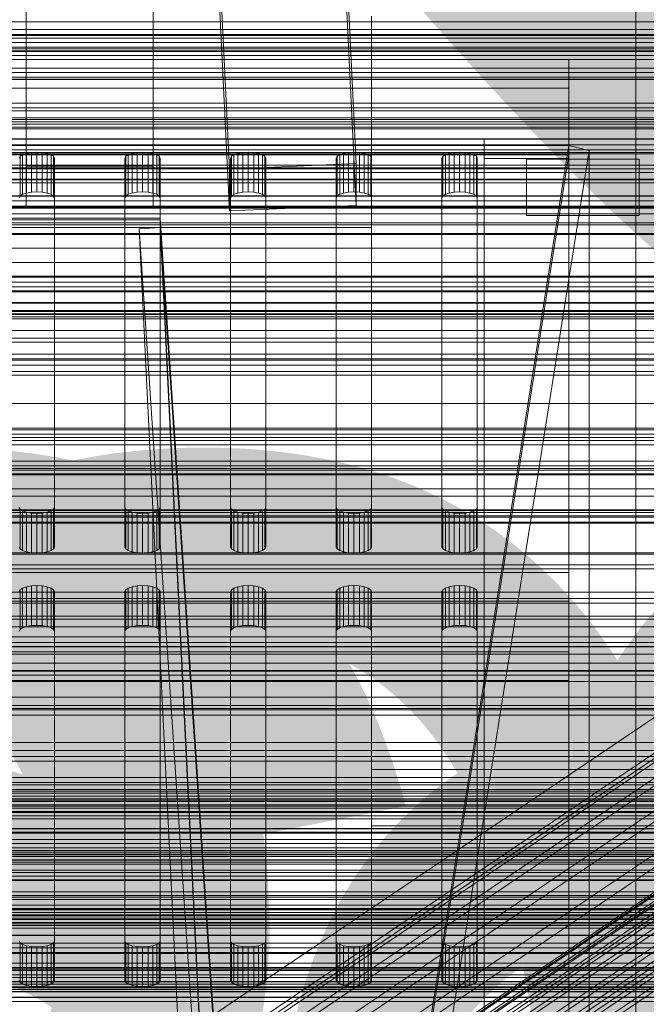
# Model space of a CAD drawing. Header units: millimetres. Extents: x -3490 to 61924, y -72580 to 6847.
# Tile 120 of 256: x 130 to 219, y -35025 to -34886. Entities that reach past the tile are written whole.
import ezdxf

# ---------------------------------------------------------------- set-up
doc = ezdxf.new("R2010")
doc.units = ezdxf.units.MM
for name, color, linetype, lineweight in [('COTAS_O', 1, 'Continuous', 0), ('COTAS_P', 1, 'Continuous', 0), ('frontal_bajante_movil', 7, 'Continuous', 0), ('frontal_briquetadora', 7, 'Continuous', 0), ('frontal_C01', 7, 'Continuous', 0), ('frontal_C02', 7, 'Continuous', 0), ('frontal_C03', 7, 'Continuous', 0), ('frontal_C05', 7, 'Continuous', 0), ('frontal_mezcladora', 7, 'Continuous', 0), ('frontal_mix-C02', 7, 'Continuous', 0), ('frontal_secador', 7, 'Continuous', 0)]:
    doc.layers.add(name, color=color, linetype=linetype, lineweight=lineweight)
doc.dimstyles.new('R19_100', dxfattribs={"dimtxt": 250, "dimasz": 150, "dimexe": 150, "dimexo": 80, "dimgap": 100, "dimtad": 1, "dimtih": 1, "dimtoh": 1, "dimdsep": 46, "dimcen": 0.09, "dimadec": 0, "dimazin": 0, "dimtfac": 1, "dimtdec": 4, "dimtofl": 0, "dimtmove": 0, "dimatfit": 3, "dimfxl": 1, "dimtolj": 1, "dimtzin": 0, "dimarcsym": 0})

# ---------------------------------------------------------------- blocks, each defined once
blk = doc.blocks.new('DIM_R29_52')
at = {"layer": 'COTAS_P'}
for p, q in [((-1750, -34600), (-1600, -34555)), ((2600, -34600), (2450, -34555)), ((-1750, -35500), (-1750, -34600)), ((-1750, -34600), (2600, -34600)), ((-1750, -34600), (-1600, -34645)), ((2600, -34600), (2450, -34645)), ((2600, -35500), (2600, -34600))]:
    blk.add_line(p, q, dxfattribs=at)
blk.add_text('4350 P', height=250, dxfattribs=at).set_placement((425, -34500))
blk = doc.blocks.new('DIM_R29_58')
at = {"layer": 'COTAS_P'}
for p, q in [((-150, -32300), (550, -32300)), ((550, -32300), (505, -32450)), ((550, -34900), (550, -32300)), ((550, -32300), (595, -32450)), ((550, -34900), (505, -34750)), ((550, -34900), (595, -34750)), ((-150, -34900), (550, -34900))]:
    blk.add_line(p, q, dxfattribs=at)
blk.add_text('2600 P', height=250, rotation=90, dxfattribs=at).set_placement((450, -33600))
blk = doc.blocks.new('DIM_R29_61')
at = {"layer": 'COTAS_O'}
for p, q in [((-650, -34200), (-500, -34155)), ((650, -34200), (500, -34155)), ((-650, -34900), (-650, -34200)), ((-650, -34200), (650, -34200)), ((-650, -34200), (-500, -34245)), ((650, -34200), (500, -34245)), ((650, -34900), (650, -34200))]:
    blk.add_line(p, q, dxfattribs=at)
blk.add_text('1300 O', height=250, dxfattribs=at).set_placement((0, -34100))
blk = doc.blocks.new('DIM_R29_63')
at = {"layer": 'COTAS_O'}
for p, q in [((-1480, -35300), (-1330, -35255)), ((490, -35300), (340, -35255)), ((-1480, -36000), (-1480, -35300)), ((-1480, -35300), (490, -35300)), ((-1480, -35300), (-1330, -35345)), ((490, -35300), (340, -35345)), ((490, -36000), (490, -35300))]:
    blk.add_line(p, q, dxfattribs=at)
blk.add_text('1970 O', height=250, dxfattribs=at).set_placement((-495, -35200))
blk = doc.blocks.new('DIM_R29_65')
at = {"layer": 'COTAS_O'}
for p, q in [((-1400, -35300), (-1250, -35255)), ((1400, -35300), (1250, -35255)), ((-1400, -36000), (-1400, -35300)), ((-1400, -35300), (1400, -35300)), ((-1400, -35300), (-1250, -35345)), ((1400, -35300), (1250, -35345)), ((1400, -36000), (1400, -35300))]:
    blk.add_line(p, q, dxfattribs=at)
blk.add_text('2800 O', height=250, dxfattribs=at).set_placement((0, -35200))
blk = doc.blocks.new('DIM_R29_66')
at = {"layer": 'COTAS_P'}
for p, q in [((-305, -34680), (395, -34680)), ((395, -34680), (350, -34830)), ((395, -36000), (395, -34680)), ((395, -34680), (440, -34830)), ((395, -36000), (350, -35850)), ((395, -36000), (440, -35850)), ((-305, -36000), (395, -36000))]:
    blk.add_line(p, q, dxfattribs=at)
blk.add_text('1320 P', height=250, rotation=90, dxfattribs=at).set_placement((295, -35340))
blk = doc.blocks.new('DIM_R29_67')
at = {"layer": 'COTAS_P'}
for p, q in [((-305, -35300), (-155, -35255)), ((345, -35300), (195, -35255)), ((-305, -36000), (-305, -35300)), ((-305, -35300), (345, -35300)), ((-305, -35300), (-155, -35345)), ((345, -35300), (195, -35345)), ((345, -36000), (345, -35300))]:
    blk.add_line(p, q, dxfattribs=at)
blk.add_text('650 P', height=250, dxfattribs=at).set_placement((20, -35200))

msp = doc.modelspace()

# ---------------------------------------------------------------- linework, layer by layer
at = {"layer": 'frontal_bajante_movil'}
for p, q in [((223, -34891.143), (-183, -34891.143)), ((-180, -34891.143), (220, -34891.143)), ((-168, -34891.143), (208, -34891.143)), ((208, -34891.143), (220, -34891.143)), ((208, -35164.759), (208, -34891.143)), ((208, -34902.42), (208, -34891.143)), ((208, -34891.143), (208, -34895.247)), ((-183, -34893.962), (223, -34893.962)), ((208, -34895.247), (-168, -34895.247)), ((208, -34895.247), (208, -34906.524)), ((208, -34902.42), (-168, -34902.42)), ((-168, -34903.359), (208, -34903.359)), ((120, -35460), (208, -34903.359)), ((196, -34902.42), (208, -34902.42)), ((196, -35176.036), (196, -34902.42)), ((196, -34905.239), (196, -34902.42)), ((208, -34902.42), (208, -35176.036)), ((220, -34902.42), (208, -34902.42)), ((208, -34906.524), (208, -34902.42)), ((208, -34902.42), (208, -34905.239)), ((208, -34903.359), (208, -35176.975)), ((208, -34903.359), (210.897, -34904.091)), ((208, -34904.675), (208, -34903.359)), ((208, -34904.675), (-168, -34904.675)), ((120, -35461.315), (208, -34904.675)), ((210.897, -34904.091), (122.897, -35460.731)), ((130, -34905.171), (130.122, -34904.907)), ((130.122, -34904.907), (130.477, -34904.669)), ((130.122, -34910.545), (130.122, -34904.907)), ((130.477, -34904.669), (131.031, -34904.479)), ((130.477, -34910.307), (130.477, -34904.669)), ((131.031, -34904.479), (131.727, -34904.358)), ((131.031, -34910.118), (131.031, -34904.479)), ((131.727, -34904.358), (132.5, -34904.316)), ((131.727, -34909.996), (131.727, -34904.358)), ((132.5, -34904.316), (133.273, -34904.358)), ((132.5, -34909.954), (132.5, -34904.316)), ((133.273, -34904.358), (133.969, -34904.479)), ((133.273, -34909.996), (133.273, -34904.358)), ((133.969, -34904.479), (134.523, -34904.669)), ((133.969, -34910.118), (133.969, -34904.479)), ((134.523, -34904.669), (134.878, -34904.907)), ((134.523, -34910.307), (134.523, -34904.669)), ((134.878, -34904.907), (135, -34905.171)), ((134.878, -34910.545), (134.878, -34904.907)), ((145, -34905.171), (145.122, -34904.907)), ((145.122, -34904.907), (145.477, -34904.669)), ((145.122, -34910.545), (145.122, -34904.907)), ((145.477, -34904.669), (146.031, -34904.479)), ((145.477, -34910.307), (145.477, -34904.669)), ((146.031, -34904.479), (146.727, -34904.358)), ((146.031, -34910.118), (146.031, -34904.479)), ((146.727, -34904.358), (147.5, -34904.316)), ((146.727, -34909.996), (146.727, -34904.358)), ((147.5, -34904.316), (148.273, -34904.358)), ((147.5, -34909.954), (147.5, -34904.316)), ((148.273, -34904.358), (148.969, -34904.479)), ((148.273, -34909.996), (148.273, -34904.358)), ((148.969, -34904.479), (149.523, -34904.669)), ((148.969, -34910.118), (148.969, -34904.479)), ((149.523, -34904.669), (149.878, -34904.907)), ((149.523, -34910.307), (149.523, -34904.669)), ((149.878, -34904.907), (150, -34905.171)), ((149.878, -34910.545), (149.878, -34904.907)), ((160, -34905.171), (160.122, -34904.907)), ((160.122, -34904.907), (160.477, -34904.669)), ((160.122, -34910.545), (160.122, -34904.907)), ((160.477, -34904.669), (161.031, -34904.479)), ((160.477, -34910.307), (160.477, -34904.669)), ((161.031, -34904.479), (161.727, -34904.358)), ((161.031, -34910.118), (161.031, -34904.479)), ((161.727, -34904.358), (162.5, -34904.316)), ((161.727, -34909.996), (161.727, -34904.358)), ((162.5, -34904.316), (163.273, -34904.358)), ((162.5, -34909.954), (162.5, -34904.316)), ((163.273, -34904.358), (163.969, -34904.479)), ((163.273, -34909.996), (163.273, -34904.358)), ((163.969, -34904.479), (164.523, -34904.669)), ((163.969, -34910.118), (163.969, -34904.479)), ((164.523, -34904.669), (164.878, -34904.907)), ((164.523, -34910.307), (164.523, -34904.669)), ((164.878, -34904.907), (165, -34905.171)), ((164.878, -34910.545), (164.878, -34904.907)), ((175, -34905.171), (175.122, -34904.907)), ((175.122, -34904.907), (175.477, -34904.669)), ((175.122, -34910.545), (175.122, -34904.907)), ((175.477, -34904.669), (176.031, -34904.479)), ((175.477, -34910.307), (175.477, -34904.669)), ((176.031, -34904.479), (176.727, -34904.358)), ((176.031, -34910.118), (176.031, -34904.479)), ((176.727, -34904.358), (177.5, -34904.316)), ((176.727, -34909.996), (176.727, -34904.358)), ((177.5, -34904.316), (178.273, -34904.358)), ((177.5, -34909.954), (177.5, -34904.316)), ((178.273, -34904.358), (178.969, -34904.479)), ((178.273, -34909.996), (178.273, -34904.358)), ((178.969, -34904.479), (179.523, -34904.669)), ((178.969, -34910.118), (178.969, -34904.479)), ((179.523, -34904.669), (179.878, -34904.907)), ((179.523, -34910.307), (179.523, -34904.669)), ((179.878, -34904.907), (180, -34905.171)), ((179.878, -34910.545), (179.878, -34904.907)), ((190, -34905.171), (190.122, -34904.907)), ((190.122, -34904.907), (190.477, -34904.669)), ((190.122, -34910.545), (190.122, -34904.907)), ((190.477, -34904.669), (191.031, -34904.479)), ((190.477, -34910.307), (190.477, -34904.669)), ((191.031, -34904.479), (191.727, -34904.358)), ((191.031, -34910.118), (191.031, -34904.479)), ((191.727, -34904.358), (192.5, -34904.316)), ((191.727, -34909.996), (191.727, -34904.358)), ((192.5, -34904.316), (193.273, -34904.358)), ((192.5, -34909.954), (192.5, -34904.316)), ((193.273, -34904.358), (193.969, -34904.479)), ((193.273, -34909.996), (193.273, -34904.358)), ((193.969, -34904.479), (194.523, -34904.669)), ((193.969, -34910.118), (193.969, -34904.479)), ((194.523, -34904.669), (194.878, -34904.907)), ((194.523, -34910.307), (194.523, -34904.669)), ((194.878, -34904.907), (195, -34905.171)), ((194.878, -34910.545), (194.878, -34904.907)), ((210.897, -35177.707), (210.897, -34904.091)), ((135, -34905.171), (135, -34954.764)), ((135, -34910.809), (135, -34905.171)), ((145, -34954.764), (145, -34905.171)), ((145, -34905.171), (145, -34910.809)), ((150, -34905.171), (150, -34954.764)), ((150, -34910.809), (150, -34905.171)), ((160, -34954.764), (160, -34905.171)), ((160, -34905.171), (160, -34910.809)), ((165, -34905.171), (165, -34954.764)), ((165, -34910.809), (165, -34905.171)), ((175, -34954.764), (175, -34905.171)), ((175, -34905.171), (175, -34910.809)), ((180, -34905.171), (180, -34954.764)), ((180, -34910.809), (180, -34905.171)), ((190, -34954.764), (190, -34905.171)), ((190, -34905.171), (190, -34910.809)), ((195, -34905.171), (195, -34954.764)), ((195, -34910.809), (195, -34905.171)), ((196, -34905.239), (196, -35178.855)), ((208, -34905.239), (196, -34905.239)), ((202, -34905.332), (218, -34905.332)), ((202, -34905.332), (202, -34913.332)), ((208, -35178.855), (208, -34905.239)), ((218, -34905.332), (218, -34913.332)), ((-168, -34906.524), (208, -34906.524)), ((130.122, -34910.545), (130, -34910.809)), ((130.477, -34910.307), (130.122, -34910.545)), ((131.031, -34910.118), (130.477, -34910.307)), ((131.727, -34909.996), (131.031, -34910.118)), ((132.5, -34909.954), (131.727, -34909.996)), ((133.273, -34909.996), (132.5, -34909.954)), ((133.969, -34910.118), (133.273, -34909.996)), ((134.523, -34910.307), (133.969, -34910.118)), ((134.878, -34910.545), (134.523, -34910.307)), ((135, -34910.809), (134.878, -34910.545)), ((145.122, -34910.545), (145, -34910.809)), ((145.477, -34910.307), (145.122, -34910.545)), ((146.031, -34910.118), (145.477, -34910.307)), ((146.727, -34909.996), (146.031, -34910.118)), ((147.5, -34909.954), (146.727, -34909.996)), ((148.273, -34909.996), (147.5, -34909.954)), ((148.969, -34910.118), (148.273, -34909.996)), ((149.523, -34910.307), (148.969, -34910.118)), ((149.878, -34910.545), (149.523, -34910.307)), ((150, -34910.809), (149.878, -34910.545)), ((160.122, -34910.545), (160, -34910.809)), ((160.477, -34910.307), (160.122, -34910.545)), ((161.031, -34910.118), (160.477, -34910.307)), ((161.727, -34909.996), (161.031, -34910.118)), ((162.5, -34909.954), (161.727, -34909.996)), ((163.273, -34909.996), (162.5, -34909.954)), ((163.969, -34910.118), (163.273, -34909.996)), ((164.523, -34910.307), (163.969, -34910.118)), ((164.878, -34910.545), (164.523, -34910.307)), ((165, -34910.809), (164.878, -34910.545)), ((175.122, -34910.545), (175, -34910.809)), ((175.477, -34910.307), (175.122, -34910.545)), ((176.031, -34910.118), (175.477, -34910.307)), ((176.727, -34909.996), (176.031, -34910.118)), ((177.5, -34909.954), (176.727, -34909.996)), ((178.273, -34909.996), (177.5, -34909.954)), ((178.969, -34910.118), (178.273, -34909.996)), ((179.523, -34910.307), (178.969, -34910.118)), ((179.878, -34910.545), (179.523, -34910.307)), ((180, -34910.809), (179.878, -34910.545)), ((190.122, -34910.545), (190, -34910.809)), ((190.477, -34910.307), (190.122, -34910.545)), ((191.031, -34910.118), (190.477, -34910.307)), ((191.727, -34909.996), (191.031, -34910.118)), ((192.5, -34909.954), (191.727, -34909.996)), ((193.273, -34909.996), (192.5, -34909.954)), ((193.969, -34910.118), (193.273, -34909.996)), ((194.523, -34910.307), (193.969, -34910.118)), ((194.878, -34910.545), (194.523, -34910.307)), ((195, -34910.809), (194.878, -34910.545)), ((135, -34960.402), (135, -34910.809)), ((145, -34910.809), (145, -34960.402)), ((150, -34960.402), (150, -34910.809)), ((160, -34910.809), (160, -34960.402)), ((165, -34960.402), (165, -34910.809)), ((175, -34910.809), (175, -34960.402)), ((180, -34960.402), (180, -34910.809)), ((190, -34910.809), (190, -34960.402)), ((195, -34960.402), (195, -34910.809)), ((202, -34913.332), (218, -34913.332)), ((130.122, -34955.028), (130, -34954.764)), ((130.477, -34955.267), (130.122, -34955.028)), ((130.122, -34960.666), (130.122, -34955.028)), ((131.031, -34955.456), (130.477, -34955.267)), ((130.477, -34960.905), (130.477, -34955.267)), ((134.523, -34955.267), (133.969, -34955.456)), ((134.878, -34955.028), (134.523, -34955.267)), ((134.523, -34960.905), (134.523, -34955.267)), ((135, -34954.764), (134.878, -34955.028)), ((134.878, -34960.666), (134.878, -34955.028)), ((135, -34960.402), (135, -34954.764)), ((145.122, -34955.028), (145, -34954.764)), ((145, -34960.402), (145, -34954.764)), ((145.477, -34955.267), (145.122, -34955.028)), ((145.122, -34960.666), (145.122, -34955.028)), ((146.031, -34955.456), (145.477, -34955.267)), ((145.477, -34960.905), (145.477, -34955.267)), ((149.523, -34955.267), (148.969, -34955.456)), ((149.878, -34955.028), (149.523, -34955.267)), ((149.523, -34960.905), (149.523, -34955.267)), ((150, -34954.764), (149.878, -34955.028)), ((149.878, -34960.666), (149.878, -34955.028)), ((150, -34960.402), (150, -34954.764)), ((160.122, -34955.028), (160, -34954.764)), ((160, -34960.402), (160, -34954.764)), ((160.477, -34955.267), (160.122, -34955.028)), ((160.122, -34960.666), (160.122, -34955.028)), ((161.031, -34955.456), (160.477, -34955.267)), ((160.477, -34960.905), (160.477, -34955.267)), ((164.523, -34955.267), (163.969, -34955.456)), ((164.878, -34955.028), (164.523, -34955.267)), ((164.523, -34960.905), (164.523, -34955.267)), ((165, -34954.764), (164.878, -34955.028)), ((164.878, -34960.666), (164.878, -34955.028)), ((165, -34960.402), (165, -34954.764)), ((175.122, -34955.028), (175, -34954.764)), ((175, -34960.402), (175, -34954.764)), ((175.477, -34955.267), (175.122, -34955.028)), ((175.122, -34960.666), (175.122, -34955.028)), ((176.031, -34955.456), (175.477, -34955.267)), ((175.477, -34960.905), (175.477, -34955.267)), ((179.523, -34955.267), (178.969, -34955.456)), ((179.878, -34955.028), (179.523, -34955.267)), ((179.523, -34960.905), (179.523, -34955.267)), ((180, -34954.764), (179.878, -34955.028)), ((179.878, -34960.666), (179.878, -34955.028)), ((180, -34960.402), (180, -34954.764)), ((190.122, -34955.028), (190, -34954.764)), ((190, -34960.402), (190, -34954.764)), ((190.477, -34955.267), (190.122, -34955.028)), ((190.122, -34960.666), (190.122, -34955.028)), ((191.031, -34955.456), (190.477, -34955.267)), ((190.477, -34960.905), (190.477, -34955.267)), ((194.523, -34955.267), (193.969, -34955.456)), ((194.878, -34955.028), (194.523, -34955.267)), ((194.523, -34960.905), (194.523, -34955.267)), ((195, -34954.764), (194.878, -34955.028)), ((194.878, -34960.666), (194.878, -34955.028)), ((195, -34960.402), (195, -34954.764)), ((131.727, -34955.577), (131.031, -34955.456)), ((131.031, -34961.094), (131.031, -34955.456)), ((132.5, -34955.619), (131.727, -34955.577)), ((131.727, -34961.215), (131.727, -34955.577)), ((133.273, -34955.577), (132.5, -34955.619)), ((132.5, -34961.257), (132.5, -34955.619)), ((133.969, -34955.456), (133.273, -34955.577)), ((133.273, -34961.215), (133.273, -34955.577)), ((133.969, -34961.094), (133.969, -34955.456)), ((146.727, -34955.577), (146.031, -34955.456)), ((146.031, -34961.094), (146.031, -34955.456)), ((147.5, -34955.619), (146.727, -34955.577)), ((146.727, -34961.215), (146.727, -34955.577)), ((148.273, -34955.577), (147.5, -34955.619)), ((147.5, -34961.257), (147.5, -34955.619)), ((148.969, -34955.456), (148.273, -34955.577)), ((148.273, -34961.215), (148.273, -34955.577)), ((148.969, -34961.094), (148.969, -34955.456)), ((161.727, -34955.577), (161.031, -34955.456)), ((161.031, -34961.094), (161.031, -34955.456)), ((162.5, -34955.619), (161.727, -34955.577)), ((161.727, -34961.215), (161.727, -34955.577)), ((163.273, -34955.577), (162.5, -34955.619)), ((162.5, -34961.257), (162.5, -34955.619)), ((163.969, -34955.456), (163.273, -34955.577)), ((163.273, -34961.215), (163.273, -34955.577)), ((163.969, -34961.094), (163.969, -34955.456)), ((176.727, -34955.577), (176.031, -34955.456)), ((176.031, -34961.094), (176.031, -34955.456)), ((177.5, -34955.619), (176.727, -34955.577)), ((176.727, -34961.215), (176.727, -34955.577)), ((178.273, -34955.577), (177.5, -34955.619)), ((177.5, -34961.257), (177.5, -34955.619)), ((178.969, -34955.456), (178.273, -34955.577)), ((178.273, -34961.215), (178.273, -34955.577)), ((178.969, -34961.094), (178.969, -34955.456)), ((191.727, -34955.577), (191.031, -34955.456)), ((191.031, -34961.094), (191.031, -34955.456)), ((192.5, -34955.619), (191.727, -34955.577)), ((191.727, -34961.215), (191.727, -34955.577)), ((193.273, -34955.577), (192.5, -34955.619)), ((192.5, -34961.257), (192.5, -34955.619)), ((193.969, -34955.456), (193.273, -34955.577)), ((193.273, -34961.215), (193.273, -34955.577)), ((193.969, -34961.094), (193.969, -34955.456)), ((130, -34960.402), (130.122, -34960.666)), ((130.122, -34960.666), (130.477, -34960.905)), ((130.477, -34960.905), (131.031, -34961.094)), ((133.969, -34961.094), (134.523, -34960.905)), ((134.523, -34960.905), (134.878, -34960.666)), ((134.878, -34960.666), (135, -34960.402)), ((145, -34960.402), (145.122, -34960.666)), ((145.122, -34960.666), (145.477, -34960.905)), ((145.477, -34960.905), (146.031, -34961.094)), ((148.969, -34961.094), (149.523, -34960.905)), ((149.523, -34960.905), (149.878, -34960.666)), ((149.878, -34960.666), (150, -34960.402)), ((160, -34960.402), (160.122, -34960.666)), ((160.122, -34960.666), (160.477, -34960.905)), ((160.477, -34960.905), (161.031, -34961.094)), ((163.969, -34961.094), (164.523, -34960.905)), ((164.523, -34960.905), (164.878, -34960.666)), ((164.878, -34960.666), (165, -34960.402)), ((175, -34960.402), (175.122, -34960.666)), ((175.122, -34960.666), (175.477, -34960.905)), ((175.477, -34960.905), (176.031, -34961.094)), ((178.969, -34961.094), (179.523, -34960.905)), ((179.523, -34960.905), (179.878, -34960.666)), ((179.878, -34960.666), (180, -34960.402)), ((190, -34960.402), (190.122, -34960.666)), ((190.122, -34960.666), (190.477, -34960.905)), ((190.477, -34960.905), (191.031, -34961.094)), ((193.969, -34961.094), (194.523, -34960.905)), ((194.523, -34960.905), (194.878, -34960.666)), ((194.878, -34960.666), (195, -34960.402)), ((131.031, -34961.094), (131.727, -34961.215)), ((131.727, -34961.215), (132.5, -34961.257)), ((132.5, -34961.257), (133.273, -34961.215)), ((133.273, -34961.215), (133.969, -34961.094)), ((146.031, -34961.094), (146.727, -34961.215)), ((146.727, -34961.215), (147.5, -34961.257)), ((147.5, -34961.257), (148.273, -34961.215)), ((148.273, -34961.215), (148.969, -34961.094)), ((161.031, -34961.094), (161.727, -34961.215)), ((161.727, -34961.215), (162.5, -34961.257)), ((162.5, -34961.257), (163.273, -34961.215)), ((163.273, -34961.215), (163.969, -34961.094)), ((176.031, -34961.094), (176.727, -34961.215)), ((176.727, -34961.215), (177.5, -34961.257)), ((177.5, -34961.257), (178.273, -34961.215)), ((178.273, -34961.215), (178.969, -34961.094)), ((191.031, -34961.094), (191.727, -34961.215)), ((191.727, -34961.215), (192.5, -34961.257)), ((192.5, -34961.257), (193.273, -34961.215)), ((193.273, -34961.215), (193.969, -34961.094)), ((-168, -34963.993), (208, -34963.993)), ((208, -34963.993), (208, -34968.098)), ((208, -34963.993), (208, -34975.27)), ((130, -34966.735), (130.122, -34966.471)), ((130.122, -34966.471), (130.477, -34966.232)), ((130.122, -34972.109), (130.122, -34966.471)), ((130.477, -34966.232), (131.031, -34966.043)), ((130.477, -34971.87), (130.477, -34966.232)), ((131.031, -34966.043), (131.727, -34965.922)), ((131.031, -34971.681), (131.031, -34966.043)), ((131.727, -34965.922), (132.5, -34965.88)), ((131.727, -34971.56), (131.727, -34965.922)), ((132.5, -34965.88), (133.273, -34965.922)), ((132.5, -34971.518), (132.5, -34965.88)), ((133.273, -34965.922), (133.969, -34966.043)), ((133.273, -34971.56), (133.273, -34965.922)), ((133.969, -34966.043), (134.523, -34966.232)), ((133.969, -34971.681), (133.969, -34966.043)), ((134.523, -34966.232), (134.878, -34966.471)), ((134.523, -34971.87), (134.523, -34966.232)), ((134.878, -34966.471), (135, -34966.735)), ((134.878, -34972.109), (134.878, -34966.471)), ((145, -34966.735), (145.122, -34966.471)), ((145.122, -34966.471), (145.477, -34966.232)), ((145.122, -34972.109), (145.122, -34966.471)), ((145.477, -34966.232), (146.031, -34966.043)), ((145.477, -34971.87), (145.477, -34966.232)), ((146.031, -34966.043), (146.727, -34965.922)), ((146.031, -34971.681), (146.031, -34966.043)), ((146.727, -34965.922), (147.5, -34965.88)), ((146.727, -34971.56), (146.727, -34965.922)), ((147.5, -34965.88), (148.273, -34965.922)), ((147.5, -34971.518), (147.5, -34965.88)), ((148.273, -34965.922), (148.969, -34966.043)), ((148.273, -34971.56), (148.273, -34965.922)), ((148.969, -34966.043), (149.523, -34966.232)), ((148.969, -34971.681), (148.969, -34966.043)), ((149.523, -34966.232), (149.878, -34966.471)), ((149.523, -34971.87), (149.523, -34966.232)), ((149.878, -34966.471), (150, -34966.735)), ((149.878, -34972.109), (149.878, -34966.471)), ((160, -34966.735), (160.122, -34966.471)), ((160.122, -34966.471), (160.477, -34966.232)), ((160.122, -34972.109), (160.122, -34966.471)), ((160.477, -34966.232), (161.031, -34966.043)), ((160.477, -34971.87), (160.477, -34966.232)), ((161.031, -34966.043), (161.727, -34965.922)), ((161.031, -34971.681), (161.031, -34966.043)), ((161.727, -34965.922), (162.5, -34965.88)), ((161.727, -34971.56), (161.727, -34965.922)), ((162.5, -34965.88), (163.273, -34965.922)), ((162.5, -34971.518), (162.5, -34965.88)), ((163.273, -34965.922), (163.969, -34966.043)), ((163.273, -34971.56), (163.273, -34965.922)), ((163.969, -34966.043), (164.523, -34966.232)), ((163.969, -34971.681), (163.969, -34966.043)), ((164.523, -34966.232), (164.878, -34966.471)), ((164.523, -34971.87), (164.523, -34966.232)), ((164.878, -34966.471), (165, -34966.735)), ((164.878, -34972.109), (164.878, -34966.471)), ((175, -34966.735), (175.122, -34966.471)), ((175.122, -34966.471), (175.477, -34966.232)), ((175.122, -34972.109), (175.122, -34966.471)), ((175.477, -34966.232), (176.031, -34966.043)), ((175.477, -34971.87), (175.477, -34966.232)), ((176.031, -34966.043), (176.727, -34965.922)), ((176.031, -34971.681), (176.031, -34966.043)), ((176.727, -34965.922), (177.5, -34965.88)), ((176.727, -34971.56), (176.727, -34965.922)), ((177.5, -34965.88), (178.273, -34965.922)), ((177.5, -34971.518), (177.5, -34965.88)), ((178.273, -34965.922), (178.969, -34966.043)), ((178.273, -34971.56), (178.273, -34965.922)), ((178.969, -34966.043), (179.523, -34966.232)), ((178.969, -34971.681), (178.969, -34966.043)), ((179.523, -34966.232), (179.878, -34966.471)), ((179.523, -34971.87), (179.523, -34966.232)), ((179.878, -34966.471), (180, -34966.735)), ((179.878, -34972.109), (179.878, -34966.471)), ((190, -34966.735), (190.122, -34966.471)), ((190.122, -34966.471), (190.477, -34966.232)), ((190.122, -34972.109), (190.122, -34966.471)), ((190.477, -34966.232), (191.031, -34966.043)), ((190.477, -34971.87), (190.477, -34966.232)), ((191.031, -34966.043), (191.727, -34965.922)), ((191.031, -34971.681), (191.031, -34966.043)), ((191.727, -34965.922), (192.5, -34965.88)), ((191.727, -34971.56), (191.727, -34965.922)), ((192.5, -34965.88), (193.273, -34965.922)), ((192.5, -34971.518), (192.5, -34965.88)), ((193.273, -34965.922), (193.969, -34966.043)), ((193.273, -34971.56), (193.273, -34965.922)), ((193.969, -34966.043), (194.523, -34966.232)), ((193.969, -34971.681), (193.969, -34966.043)), ((194.523, -34966.232), (194.878, -34966.471)), ((194.523, -34971.87), (194.523, -34966.232)), ((194.878, -34966.471), (195, -34966.735)), ((194.878, -34972.109), (194.878, -34966.471)), ((135, -34966.735), (135, -35016.328)), ((135, -34972.373), (135, -34966.735)), ((145, -35016.328), (145, -34966.735)), ((145, -34966.735), (145, -34972.373)), ((150, -34966.735), (150, -35016.328)), ((150, -34972.373), (150, -34966.735)), ((160, -35016.328), (160, -34966.735)), ((160, -34966.735), (160, -34972.373)), ((165, -34966.735), (165, -35016.328)), ((165, -34972.373), (165, -34966.735)), ((175, -35016.328), (175, -34966.735)), ((175, -34966.735), (175, -34972.373)), ((180, -34966.735), (180, -35016.328)), ((180, -34972.373), (180, -34966.735)), ((190, -35016.328), (190, -34966.735)), ((190, -34966.735), (190, -34972.373)), ((195, -34966.735), (195, -35016.328)), ((195, -34972.373), (195, -34966.735)), ((208, -34968.098), (-168, -34968.098)), ((208, -34968.098), (208, -34979.374)), ((130.122, -34972.109), (130, -34972.373)), ((130.477, -34971.87), (130.122, -34972.109)), ((131.031, -34971.681), (130.477, -34971.87)), ((131.727, -34971.56), (131.031, -34971.681)), ((132.5, -34971.518), (131.727, -34971.56)), ((133.273, -34971.56), (132.5, -34971.518)), ((133.969, -34971.681), (133.273, -34971.56)), ((134.523, -34971.87), (133.969, -34971.681)), ((134.878, -34972.109), (134.523, -34971.87)), ((135, -34972.373), (134.878, -34972.109)), ((145.122, -34972.109), (145, -34972.373)), ((145.477, -34971.87), (145.122, -34972.109)), ((146.031, -34971.681), (145.477, -34971.87)), ((146.727, -34971.56), (146.031, -34971.681)), ((147.5, -34971.518), (146.727, -34971.56)), ((148.273, -34971.56), (147.5, -34971.518)), ((148.969, -34971.681), (148.273, -34971.56)), ((149.523, -34971.87), (148.969, -34971.681)), ((149.878, -34972.109), (149.523, -34971.87)), ((150, -34972.373), (149.878, -34972.109)), ((160.122, -34972.109), (160, -34972.373)), ((160.477, -34971.87), (160.122, -34972.109)), ((161.031, -34971.681), (160.477, -34971.87)), ((161.727, -34971.56), (161.031, -34971.681)), ((162.5, -34971.518), (161.727, -34971.56)), ((163.273, -34971.56), (162.5, -34971.518)), ((163.969, -34971.681), (163.273, -34971.56)), ((164.523, -34971.87), (163.969, -34971.681)), ((164.878, -34972.109), (164.523, -34971.87)), ((165, -34972.373), (164.878, -34972.109)), ((175.122, -34972.109), (175, -34972.373)), ((175.477, -34971.87), (175.122, -34972.109)), ((176.031, -34971.681), (175.477, -34971.87)), ((176.727, -34971.56), (176.031, -34971.681)), ((177.5, -34971.518), (176.727, -34971.56)), ((178.273, -34971.56), (177.5, -34971.518)), ((178.969, -34971.681), (178.273, -34971.56)), ((179.523, -34971.87), (178.969, -34971.681)), ((179.878, -34972.109), (179.523, -34971.87)), ((180, -34972.373), (179.878, -34972.109)), ((190.122, -34972.109), (190, -34972.373)), ((190.477, -34971.87), (190.122, -34972.109)), ((191.031, -34971.681), (190.477, -34971.87)), ((191.727, -34971.56), (191.031, -34971.681)), ((192.5, -34971.518), (191.727, -34971.56)), ((193.273, -34971.56), (192.5, -34971.518)), ((193.969, -34971.681), (193.273, -34971.56)), ((194.523, -34971.87), (193.969, -34971.681)), ((194.878, -34972.109), (194.523, -34971.87)), ((195, -34972.373), (194.878, -34972.109)), ((135, -35021.966), (135, -34972.373)), ((145, -34972.373), (145, -35021.966)), ((150, -35021.966), (150, -34972.373)), ((160, -34972.373), (160, -35021.966)), ((165, -35021.966), (165, -34972.373)), ((175, -34972.373), (175, -35021.966)), ((180, -35021.966), (180, -34972.373)), ((190, -34972.373), (190, -35021.966)), ((195, -35021.966), (195, -34972.373)), ((208, -34975.27), (-168, -34975.27)), ((208, -34979.374), (208, -34975.27)), ((-168, -34979.374), (208, -34979.374)), ((180, -34992), (290, -34992)), ((180, -35000), (180, -34992)), ((180, -35000), (290, -35000)), ((130.122, -35016.592), (130, -35016.328)), ((130.477, -35016.83), (130.122, -35016.592)), ((130.122, -35022.23), (130.122, -35016.592)), ((131.031, -35017.019), (130.477, -35016.83)), ((130.477, -35022.468), (130.477, -35016.83)), ((134.523, -35016.83), (133.969, -35017.019)), ((134.878, -35016.592), (134.523, -35016.83)), ((134.523, -35022.468), (134.523, -35016.83)), ((135, -35016.328), (134.878, -35016.592)), ((134.878, -35022.23), (134.878, -35016.592)), ((135, -35021.966), (135, -35016.328)), ((145.122, -35016.592), (145, -35016.328)), ((145, -35021.966), (145, -35016.328)), ((145.477, -35016.83), (145.122, -35016.592)), ((145.122, -35022.23), (145.122, -35016.592)), ((146.031, -35017.019), (145.477, -35016.83)), ((145.477, -35022.468), (145.477, -35016.83)), ((149.523, -35016.83), (148.969, -35017.019)), ((149.878, -35016.592), (149.523, -35016.83)), ((149.523, -35022.468), (149.523, -35016.83)), ((150, -35016.328), (149.878, -35016.592)), ((149.878, -35022.23), (149.878, -35016.592)), ((150, -35021.966), (150, -35016.328)), ((160.122, -35016.592), (160, -35016.328)), ((160, -35021.966), (160, -35016.328)), ((160.477, -35016.83), (160.122, -35016.592)), ((160.122, -35022.23), (160.122, -35016.592)), ((161.031, -35017.019), (160.477, -35016.83)), ((160.477, -35022.468), (160.477, -35016.83)), ((164.523, -35016.83), (163.969, -35017.019)), ((164.878, -35016.592), (164.523, -35016.83)), ((164.523, -35022.468), (164.523, -35016.83)), ((165, -35016.328), (164.878, -35016.592)), ((164.878, -35022.23), (164.878, -35016.592)), ((165, -35021.966), (165, -35016.328)), ((175.122, -35016.592), (175, -35016.328)), ((175, -35021.966), (175, -35016.328)), ((175.477, -35016.83), (175.122, -35016.592)), ((175.122, -35022.23), (175.122, -35016.592)), ((176.031, -35017.019), (175.477, -35016.83)), ((175.477, -35022.468), (175.477, -35016.83)), ((179.523, -35016.83), (178.969, -35017.019)), ((179.878, -35016.592), (179.523, -35016.83)), ((179.523, -35022.468), (179.523, -35016.83)), ((180, -35016.328), (179.878, -35016.592)), ((179.878, -35022.23), (179.878, -35016.592)), ((180, -35021.966), (180, -35016.328)), ((190.122, -35016.592), (190, -35016.328)), ((190, -35021.966), (190, -35016.328)), ((190.477, -35016.83), (190.122, -35016.592)), ((190.122, -35022.23), (190.122, -35016.592)), ((191.031, -35017.019), (190.477, -35016.83)), ((190.477, -35022.468), (190.477, -35016.83)), ((194.523, -35016.83), (193.969, -35017.019)), ((194.878, -35016.592), (194.523, -35016.83)), ((194.523, -35022.468), (194.523, -35016.83)), ((195, -35016.328), (194.878, -35016.592)), ((194.878, -35022.23), (194.878, -35016.592)), ((195, -35021.966), (195, -35016.328)), ((131.727, -35017.141), (131.031, -35017.019)), ((131.031, -35022.658), (131.031, -35017.019)), ((132.5, -35017.183), (131.727, -35017.141)), ((131.727, -35022.779), (131.727, -35017.141)), ((133.273, -35017.141), (132.5, -35017.183)), ((132.5, -35022.821), (132.5, -35017.183)), ((133.969, -35017.019), (133.273, -35017.141)), ((133.273, -35022.779), (133.273, -35017.141)), ((133.969, -35022.658), (133.969, -35017.019)), ((146.727, -35017.141), (146.031, -35017.019)), ((146.031, -35022.658), (146.031, -35017.019)), ((147.5, -35017.183), (146.727, -35017.141)), ((146.727, -35022.779), (146.727, -35017.141)), ((148.273, -35017.141), (147.5, -35017.183)), ((147.5, -35022.821), (147.5, -35017.183)), ((148.969, -35017.019), (148.273, -35017.141)), ((148.273, -35022.779), (148.273, -35017.141)), ((148.969, -35022.658), (148.969, -35017.019)), ((161.727, -35017.141), (161.031, -35017.019)), ((161.031, -35022.658), (161.031, -35017.019)), ((162.5, -35017.183), (161.727, -35017.141)), ((161.727, -35022.779), (161.727, -35017.141)), ((163.273, -35017.141), (162.5, -35017.183)), ((162.5, -35022.821), (162.5, -35017.183)), ((163.969, -35017.019), (163.273, -35017.141)), ((163.273, -35022.779), (163.273, -35017.141)), ((163.969, -35022.658), (163.969, -35017.019)), ((176.727, -35017.141), (176.031, -35017.019)), ((176.031, -35022.658), (176.031, -35017.019)), ((177.5, -35017.183), (176.727, -35017.141)), ((176.727, -35022.779), (176.727, -35017.141)), ((178.273, -35017.141), (177.5, -35017.183)), ((177.5, -35022.821), (177.5, -35017.183)), ((178.969, -35017.019), (178.273, -35017.141)), ((178.273, -35022.779), (178.273, -35017.141)), ((178.969, -35022.658), (178.969, -35017.019)), ((191.727, -35017.141), (191.031, -35017.019)), ((191.031, -35022.658), (191.031, -35017.019)), ((192.5, -35017.183), (191.727, -35017.141)), ((191.727, -35022.779), (191.727, -35017.141)), ((193.273, -35017.141), (192.5, -35017.183)), ((192.5, -35022.821), (192.5, -35017.183)), ((193.969, -35017.019), (193.273, -35017.141)), ((193.273, -35022.779), (193.273, -35017.141)), ((193.969, -35022.658), (193.969, -35017.019)), ((130, -35021.966), (130.122, -35022.23)), ((130.122, -35022.23), (130.477, -35022.468)), ((130.477, -35022.468), (131.031, -35022.658)), ((133.969, -35022.658), (134.523, -35022.468)), ((134.523, -35022.468), (134.878, -35022.23)), ((134.878, -35022.23), (135, -35021.966)), ((145, -35021.966), (145.122, -35022.23)), ((145.122, -35022.23), (145.477, -35022.468)), ((145.477, -35022.468), (146.031, -35022.658)), ((148.969, -35022.658), (149.523, -35022.468)), ((149.523, -35022.468), (149.878, -35022.23)), ((149.878, -35022.23), (150, -35021.966)), ((160, -35021.966), (160.122, -35022.23)), ((160.122, -35022.23), (160.477, -35022.468)), ((160.477, -35022.468), (161.031, -35022.658)), ((163.969, -35022.658), (164.523, -35022.468)), ((164.523, -35022.468), (164.878, -35022.23)), ((164.878, -35022.23), (165, -35021.966)), ((175, -35021.966), (175.122, -35022.23)), ((175.122, -35022.23), (175.477, -35022.468)), ((175.477, -35022.468), (176.031, -35022.658)), ((178.969, -35022.658), (179.523, -35022.468)), ((179.523, -35022.468), (179.878, -35022.23)), ((179.878, -35022.23), (180, -35021.966)), ((190, -35021.966), (190.122, -35022.23)), ((190.122, -35022.23), (190.477, -35022.468)), ((190.477, -35022.468), (191.031, -35022.658)), ((193.969, -35022.658), (194.523, -35022.468)), ((194.523, -35022.468), (194.878, -35022.23)), ((194.878, -35022.23), (195, -35021.966)), ((131.031, -35022.658), (131.727, -35022.779)), ((131.727, -35022.779), (132.5, -35022.821)), ((132.5, -35022.821), (133.273, -35022.779)), ((133.273, -35022.779), (133.969, -35022.658)), ((146.031, -35022.658), (146.727, -35022.779)), ((146.727, -35022.779), (147.5, -35022.821)), ((147.5, -35022.821), (148.273, -35022.779)), ((148.273, -35022.779), (148.969, -35022.658)), ((161.031, -35022.658), (161.727, -35022.779)), ((161.727, -35022.779), (162.5, -35022.821)), ((162.5, -35022.821), (163.273, -35022.779)), ((163.273, -35022.779), (163.969, -35022.658)), ((176.031, -35022.658), (176.727, -35022.779)), ((176.727, -35022.779), (177.5, -35022.821)), ((177.5, -35022.821), (178.273, -35022.779)), ((178.273, -35022.779), (178.969, -35022.658)), ((191.031, -35022.658), (191.727, -35022.779)), ((191.727, -35022.779), (192.5, -35022.821)), ((192.5, -35022.821), (193.273, -35022.779)), ((193.273, -35022.779), (193.969, -35022.658))]:
    msp.add_line(p, q, dxfattribs=at)
at = {"layer": 'frontal_briquetadora'}
for p, q in [((-490, -34940), (340, -34940)), ((-490, -34940), (490, -34940)), ((-1330, -34950), (340, -34950))]:
    msp.add_line(p, q, dxfattribs=at)
at = {"layer": 'frontal_C01'}
for p, q in [((425, -34886.916), (-425, -34886.916)), ((-425, -34898.471), (425, -34898.471)), ((146.872, -35039.071), (331.181, -34914.736)), ((146.383, -35040.161), (330.692, -34915.826)), ((148.32, -35039.42), (332.629, -34915.086)), ((150.629, -35041.185), (334.938, -34916.851)), ((141.045, -35063.041), (354.844, -34918.813)), ((141.218, -35062.655), (355.017, -34918.427)), ((141.731, -35062.779), (355.53, -34918.55)), ((146.887, -35042.616), (331.197, -34918.281)), ((141.224, -35063.911), (355.022, -34919.683)), ((142.549, -35063.404), (356.348, -34919.176)), ((143.617, -35064.489), (357.415, -34920.26)), ((153.641, -35044.246), (337.95, -34919.911)), ((141.742, -35065.205), (355.541, -34920.977)), ((144.861, -35065.958), (358.659, -34921.73)), ((142.565, -35066.836), (356.363, -34922.608)), ((148.35, -35046.269), (332.659, -34921.934)), ((143.635, -35068.691), (357.434, -34924.463)), ((359.995, -34923.484), (146.196, -35067.712)), ((157.152, -35048.393), (341.461, -34924.058)), ((147.533, -35069.632), (361.332, -34925.404)), ((144.881, -35070.646), (358.68, -34926.417)), ((148.779, -35071.586), (362.578, -34927.358)), ((150.672, -35050.87), (334.981, -34926.536)), ((146.218, -35072.565), (360.017, -34928.337)), ((345.231, -34929.009), (160.922, -35053.344)), ((153.694, -35056.107), (338.003, -34931.772)), ((164.693, -35058.762), (349.002, -34934.427)), ((157.211, -35061.622), (341.52, -34937.288)), ((228.298, -34979.106), (130, -35045.418)), ((-450, -34984.295), (450, -34984.295)), ((130, -35051.199), (228.298, -34984.887)), ((450, -34995.08), (-450, -34995.08)), ((450, -35017.999), (-450, -35017.999))]:
    msp.add_line(p, q, dxfattribs=at)
at = {"layer": 'frontal_C02'}
for p, q in [((159.83, -34906.711), (156.962, -34847.445)), ((174.943, -34846.652), (177.811, -34905.918)), ((177.811, -34911.88), (174.943, -34852.614)), ((159.83, -34912.673), (156.962, -34853.407)), ((131, -34906.313), (131, -34860.876)), ((149, -34860.876), (149, -34906.313)), ((131, -34912.274), (131, -34866.837)), ((149, -34912.274), (149, -34866.837)), ((-425, -34900.768), (425, -34900.768)), ((149, -34906.313), (131, -34906.313)), ((131, -34906.313), (131, -34912.274)), ((149, -34912.274), (149, -34906.313)), ((177.811, -34905.918), (159.83, -34906.711)), ((177.811, -34911.88), (177.811, -34905.918)), ((159.83, -34906.711), (159.83, -34912.673)), ((159.83, -34912.673), (177.811, -34911.88)), ((425, -34912.223), (-425, -34912.223)), ((131, -34912.274), (149, -34912.274)), ((425, -34915.909), (-425, -34915.909)), ((-425, -34927.364), (425, -34927.364)), ((-450, -34949.495), (450, -34949.495)), ((450, -34961.417), (-450, -34961.417)), ((450, -34982.905), (-450, -34982.905)), ((-450, -34994.827), (450, -34994.827)), ((-311.15, -35003.741), (311.15, -35003.741)), ((-311.15, -35004.337), (311.15, -35004.337)), ((-311.15, -35004.874), (311.15, -35004.874)), ((-311.15, -35006.623), (311.15, -35006.623)), ((-311.15, -35007.66), (311.15, -35007.66)), ((-311.15, -35010.441), (311.15, -35010.441)), ((-311.15, -35011.908), (311.15, -35011.908)), ((-311.15, -35015.532), (311.15, -35015.532)), ((-311.15, -35017.329), (311.15, -35017.329)), ((-440, -35020.127), (440, -35020.127)), ((-440, -35020.339), (440, -35020.339)), ((-440, -35020.529), (440, -35020.529)), ((-440, -35021.148), (440, -35021.148)), ((-440, -35021.516), (440, -35021.516)), ((311.15, -35021.549), (-311.15, -35021.549)), ((-440, -35022.501), (440, -35022.501)), ((-440, -35023.021), (440, -35023.021)), ((-311.15, -35023.553), (311.15, -35023.553)), ((-440, -35024.305), (440, -35024.305)), ((-440, -35024.942), (440, -35024.942))]:
    msp.add_line(p, q, dxfattribs=at)
at = {"layer": 'frontal_C03'}
for p, q in [((1250, -34885.8), (-1250, -34885.8)), ((1250, -34888.107), (-1250, -34888.107)), ((1250, -34888.761), (-1250, -34888.761)), ((1250, -34889.642), (-1250, -34889.642)), ((1250, -34899.448), (-1250, -34899.448)), ((1250, -34900.33), (-1250, -34900.33)), ((1250, -34900.983), (-1250, -34900.983)), ((1250, -34903.291), (-1250, -34903.291)), ((-1250, -34904.348), (1250, -34904.348)), ((1250, -34907.2), (-1250, -34907.2)), ((1250, -34908.257), (-1250, -34908.257)), ((1250, -34910.565), (-1250, -34910.565)), ((1250, -34911.218), (-1250, -34911.218)), ((1250, -34912.1), (-1250, -34912.1)), ((1250, -34921.906), (-1250, -34921.906)), ((1250, -34922.787), (-1250, -34922.787)), ((1250, -34923.441), (-1250, -34923.441)), ((1250, -34925.748), (-1250, -34925.748)), ((-1250, -34926.806), (1250, -34926.806)), ((1250, -34929.658), (-1250, -34929.658)), ((1250, -34930.715), (-1250, -34930.715)), ((1250, -34933.022), (-1250, -34933.022)), ((1250, -34933.676), (-1250, -34933.676)), ((1250, -34934.557), (-1250, -34934.557)), ((1250, -34944.364), (-1250, -34944.364)), ((1250, -34945.245), (-1250, -34945.245)), ((1250, -34945.898), (-1250, -34945.898)), ((1250, -34948.206), (-1250, -34948.206)), ((-1250, -34949.263), (1250, -34949.263)), ((1530, -34950.129), (-1530, -34950.129)), ((1250, -34952.115), (-1250, -34952.115)), ((1250, -34953.173), (-1250, -34953.173)), ((1530, -34955.129), (-1530, -34955.129)), ((1270, -34955.96), (-1270, -34955.96)), ((1250, -34955.48), (-1250, -34955.48)), ((1250, -34956.134), (-1250, -34956.134)), ((-1270, -34956.859), (1270, -34956.859)), ((1250, -34957.015), (-1250, -34957.015)), ((-1500, -34961.228), (1500, -34961.228)), ((1250, -34966.821), (-1250, -34966.821)), ((1250, -34967.703), (-1250, -34967.703)), ((1250, -34968.356), (-1250, -34968.356)), ((1500, -34970.211), (-1500, -34970.211)), ((1250, -34970.664), (-1250, -34970.664)), ((-1250, -34971.721), (1250, -34971.721)), ((-1250, -34973.155), (1250, -34973.155)), ((-1250, -34973.953), (1250, -34973.953)), ((-1250, -34974.537), (1250, -34974.537)), ((1250, -34974.573), (-1250, -34974.573)), ((1250, -34975.63), (-1250, -34975.63)), ((-1250, -34976.875), (1250, -34976.875)), ((1250, -34977.938), (-1250, -34977.938)), ((-1250, -34978.004), (1250, -34978.004)), ((1250, -34978.591), (-1250, -34978.591)), ((1250, -34979.473), (-1250, -34979.473)), ((-1250, -34981.724), (1250, -34981.724)), ((-1250, -34983.32), (1250, -34983.32)), ((-1250, -34988.167), (1250, -34988.167)), ((1250, -34989.279), (-1250, -34989.279)), ((-1250, -34990.123), (1250, -34990.123)), ((1250, -34990.16), (-1250, -34990.16)), ((1250, -34990.814), (-1250, -34990.814)), ((1250, -34993.121), (-1250, -34993.121)), ((-1250, -34994.178), (1250, -34994.178)), ((1500, -34995.334), (-1500, -34995.334)), ((-1250, -34995.768), (1250, -34995.768)), ((-1268, -34996.141), (1268, -34996.141)), ((-1268, -34996.365), (1268, -34996.365)), ((-1268, -34996.53), (1268, -34996.53)), ((-1268, -34997.187), (1268, -34997.187)), ((1250, -34997.031), (-1250, -34997.031)), ((-1268, -34997.505), (1268, -34997.505)), ((-1268, -34998.551), (1268, -34998.551)), ((1250, -34997.949), (-1250, -34997.949)), ((1250, -34998.088), (-1250, -34998.088)), ((-1268, -34999), (1268, -34999)), ((-1268, -35000.363), (1268, -35000.363)), ((-1268, -35000.913), (1268, -35000.913)), ((1250, -35000.395), (-1250, -35000.395)), ((1250, -35001.049), (-1250, -35001.049)), ((-1268, -35002.501), (1268, -35002.501)), ((1250, -35001.93), (-1250, -35001.93)), ((1268, -35003.114), (-1268, -35003.114)), ((-1250, -35004.006), (1250, -35004.006)), ((1530, -35005.129), (-1530, -35005.129)), ((-1500, -35004.317), (1500, -35004.317)), ((-1268, -35004.818), (1268, -35004.818)), ((-1268, -35005.453), (1268, -35005.453)), ((-1250, -35006.264), (1250, -35006.264)), ((-1268, -35007.156), (1268, -35007.156)), ((-1268, -35007.77), (1268, -35007.77)), ((-1268, -35009.357), (1268, -35009.357)), ((-1268, -35009.907), (1268, -35009.907)), ((1530, -35010.129), (-1530, -35010.129)), ((-1268, -35011.271), (1268, -35011.271)), ((-1268, -35011.72), (1268, -35011.72)), ((1250, -35011.737), (-1250, -35011.737)), ((-1250, -35012.322), (1250, -35012.322)), ((1250, -35012.618), (-1250, -35012.618)), ((-1268, -35012.766), (1268, -35012.766)), ((-1268, -35013.083), (1268, -35013.083)), ((-1268, -35013.741), (1268, -35013.741)), ((-1268, -35013.905), (1268, -35013.905)), ((1250, -35013.271), (-1250, -35013.271)), ((-1268, -35014.13), (1268, -35014.13)), ((-1250, -35014.503), (1250, -35014.503)), ((1250, -35015.579), (-1250, -35015.579)), ((-1250, -35016.636), (1250, -35016.636)), ((1250, -35019.488), (-1250, -35019.488)), ((-1250, -35020.147), (1250, -35020.147)), ((1250, -35020.546), (-1250, -35020.546)), ((-1250, -35022.103), (1250, -35022.103)), ((1250, -35022.853), (-1250, -35022.853)), ((1250, -35023.506), (-1250, -35023.506)), ((1250, -35024.388), (-1250, -35024.388))]:
    msp.add_line(p, q, dxfattribs=at)
at = {"layer": 'frontal_C05'}
msp.add_line((217.5, -35992), (217.5, -34800), dxfattribs=at)
at = {"layer": 'frontal_mezcladora'}
for p, q in [((180, -34915), (180, -34885)), ((-750, -34900), (750, -34900)), ((-600, -34900), (600, -34900)), ((-750, -34910.5), (750, -34910.5)), ((-180, -34915), (180, -34915))]:
    msp.add_line(p, q, dxfattribs=at)
at = {"layer": 'frontal_mix-C02'}
for p, q in [((-150, -34913.701), (150, -34913.701)), ((150, -34913.937), (-150, -34913.937)), ((150, -34913.701), (170, -35213.269)), ((150, -34915), (150, -34913.701)), ((170, -35321.395), (150, -34913.937)), ((150, -34913.937), (150, -34915)), ((150, -34915), (-150, -34915)), ((150, -34915), (147.007, -34915.2)), ((147.007, -34915.2), (167.007, -35322.657)), ((167.007, -35214.768), (147.007, -34915.2)), ((170, -35214.568), (150, -34915)), ((170, -35322.458), (150, -34915))]:
    msp.add_line(p, q, dxfattribs=at)
at = {"layer": 'frontal_secador'}
for p, q in [((-1250, -34887.588), (1250, -34887.588)), ((1250, -34887.611), (-1250, -34887.611)), ((1250, -34887.728), (-1250, -34887.728)), ((-1250, -34889.387), (1250, -34889.387)), ((1250, -34889.918), (-1250, -34889.918)), ((-1250, -34890), (1250, -34890)), ((1250, -34890.588), (-1250, -34890.588)), ((1250, -34892.387), (-1250, -34892.387)), ((1250, -34893), (-1250, -34893)), ((-1250, -34893.65), (1250, -34893.65)), ((-1250, -34894), (1250, -34894)), ((1250, -34897.382), (-1250, -34897.382)), ((1250, -34898), (-1250, -34898)), ((1250, -34899.689), (-1250, -34899.689)), ((1250, -34902.485), (-1250, -34902.485)), ((1250, -34904), (-1250, -34904)), ((1250, -34904.545), (-1250, -34904.545)), ((1250, -34906.144), (-1250, -34906.144)), ((1250, -34906.709), (-1250, -34906.709)), ((-1250, -34908.142), (1250, -34908.142)), ((1250, -34908.686), (-1250, -34908.686)), ((1320, -34912), (-1320, -34912)), ((1250, -34912), (-1250, -34912)), ((1320, -34912.273), (-1320, -34912.273)), ((1320, -34913.072), (-1320, -34913.072)), ((1320, -34914.343), (-1320, -34914.343)), ((1250, -34914.651), (-1250, -34914.651)), ((1320, -34916), (-1320, -34916)), ((1250, -34915.859), (-1250, -34915.859)), ((1320, -34917.929), (-1320, -34917.929)), ((-1320, -34920), (1320, -34920)), ((-1250, -34920), (1250, -34920)), ((1320, -34922.071), (-1320, -34922.071)), ((1320, -34924), (-1320, -34924)), ((1250, -34924.141), (-1250, -34924.141)), ((1320, -34925.657), (-1320, -34925.657)), ((1320, -34926.928), (-1320, -34926.928)), ((1250, -34927.285), (-1250, -34927.285)), ((1320, -34927.727), (-1320, -34927.727)), ((1320, -34928), (-1320, -34928)), ((1250, -34928), (-1250, -34928)), ((1250, -34931.314), (-1250, -34931.314)), ((1250, -34933.856), (-1250, -34933.856)), ((1250, -34935.455), (-1250, -34935.455)), ((1250, -34936), (-1250, -34936)), ((1360, -34943.5), (-1360, -34943.5)), ((1250, -34943.75), (-1250, -34943.75)), ((1360, -34944.863), (-1360, -34944.863)), ((1360, -34948.859), (-1360, -34948.859)), ((1360, -34955.216), (-1360, -34955.216)), ((1360, -34963.5), (-1360, -34963.5)), ((1250, -34962.924), (-1250, -34962.924)), ((1360, -34973.147), (-1360, -34973.147)), ((-1360, -34983.5), (1360, -34983.5)), ((-1250, -34983.5), (1250, -34983.5)), ((1360, -34993.853), (-1360, -34993.853)), ((1360, -35003.5), (-1360, -35003.5)), ((1250, -35004.076), (-1250, -35004.076)), ((1360, -35011.784), (-1360, -35011.784)), ((1360, -35018.141), (-1360, -35018.141)), ((1360, -35022.137), (-1360, -35022.137)), ((1360, -35023.5), (-1360, -35023.5)), ((1250, -35023.25), (-1250, -35023.25))]:
    msp.add_line(p, q, dxfattribs=at)

# ---------------------------------------------------------------- dimensions: what is measured, and where the dimension line sits
at = {"layer": 'COTAS_O'}
for p1, p2, picture, middle in [((-650, -34900), (650, -34900), 'DIM_R29_61', (0, -34200)), ((-1480, -36000), (490, -36000), 'DIM_R29_63', (-495, -35300)), ((-1400, -36000), (1400, -36000), 'DIM_R29_65', (0, -35300))]:
    dim = msp.add_aligned_dim(p1=p1, p2=p2, distance=700, text='<> O', dimstyle='R19_100', dxfattribs=at)
    dim.commit()
    dim.dimension.update_dxf_attribs({"geometry": picture, "text_midpoint": middle})
at = {"layer": 'COTAS_P'}
for p1, p2, distance, picture, middle in [((-150, -34900), (-150, -32300), -700, 'DIM_R29_58', (550, -33600)), ((-1750, -35500), (2600, -35500), 900, 'DIM_R29_52', (425, -34600)), ((-305, -36000), (-305, -34680), -700, 'DIM_R29_66', (395, -35340)), ((-305, -36000), (345, -36000), 700, 'DIM_R29_67', (20, -35300))]:
    dim = msp.add_aligned_dim(p1=p1, p2=p2, distance=distance, text='<> P', dimstyle='R19_100', dxfattribs=at)
    dim.commit()
    dim.dimension.update_dxf_attribs({"geometry": picture, "text_midpoint": middle})

doc.saveas('drawing.dxf')
